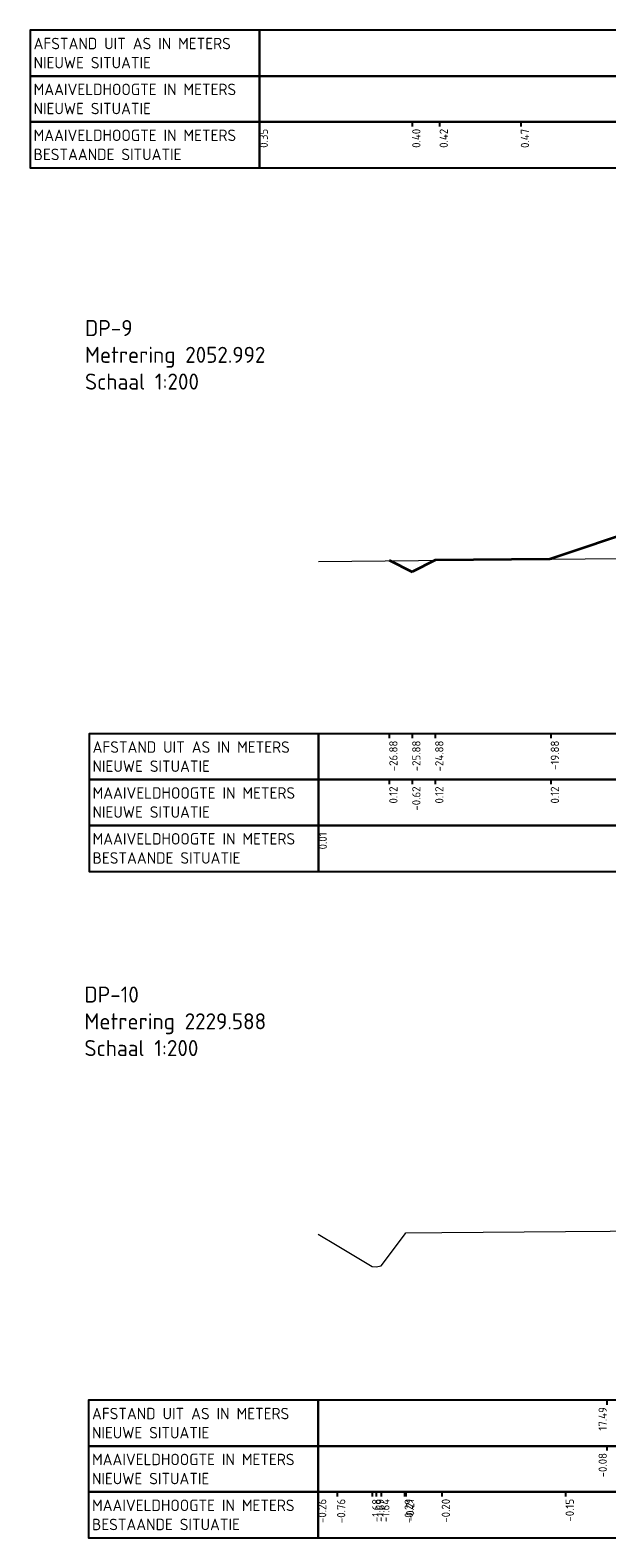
# Model space of a CAD drawing. Extents: x 100296 to 107772, y 404875 to 408930.
# Tile 85 of 98: x 104111 to 104136, y 404875 to 404941. Entities that reach past the tile are written whole.
import ezdxf

# ---------------------------------------------------------------- set-up
doc = ezdxf.new("R2010")
doc.units = 0
for name, color, linetype, lineweight in [('b-we-gw-maaiveld-gd', 93, 'Continuous', 18), ('b-xx-al-dwarsprofiel_matenbalk-g', 1, 'Continuous', 25), ('n-we-gw-grondwerk_berm-gd', 3, 'Continuous', 35), ('n-xx-al-dwarsprofiel_matenbalk-g', 1, 'Continuous', 25), ('n-xx-al-dwarsprofiel_t35', 3, 'Continuous', 35)]:
    doc.layers.add(name, color=color, linetype=linetype, lineweight=lineweight)
doc.layers.add('c3d-section_sectionview', color=7, linetype='Continuous')
doc.layers.add('c3d-section_sectionview_labeling', color=7, linetype='Continuous')
doc.styles.add('NLCS-ISO', font='NLCS-ISO.ttf')

msp = doc.modelspace()

# ---------------------------------------------------------------- linework, layer by layer
at = {"layer": 'b-we-gw-maaiveld-gd', "color": 93, "linetype": 'Continuous', "lineweight": 18}
for points in [[(104123.699, 404917.572), (104138.218, 404917.717), (104138.309, 404917.717), (104138.379, 404917.716), (104153.699, 404917.743), (104155.948, 404917.747), (104157.86, 404917.758), (104173.495, 404917.712), (104183.699, 404917.709)], [(104123.674, 404888.245), (104124.502, 404887.749), (104126.032, 404886.831), (104126.21, 404886.822), (104126.426, 404886.866), (104127.448, 404888.221), (104127.505, 404888.299), (104129.065, 404888.312), (104134.467, 404888.362), (104146.17, 404888.452), (104152.834, 404888.465), (104153.674, 404888.465), (104159.729, 404888.459), (104172.877, 404888.472), (104176.554, 404888.486), (104183.674, 404888.484)]]:
    msp.add_lwpolyline(points, dxfattribs=at)
at = {"layer": 'b-xx-al-dwarsprofiel_matenbalk-g', "color": 1, "linetype": 'Continuous', "lineweight": -3}
for points in [[(104121.129, 404938.732), (104121.129, 404940.732), (104111.129, 404940.732), (104111.129, 404938.732)], [(104121.129, 404938.732), (104221.129, 404938.732), (104221.129, 404940.732), (104121.129, 404940.732)], [(104121.129, 404936.732), (104121.129, 404938.732), (104111.129, 404938.732), (104111.129, 404936.732)], [(104121.129, 404936.732), (104221.129, 404936.732), (104221.129, 404938.732), (104121.129, 404938.732)], [(104121.129, 404934.732), (104121.129, 404936.732), (104111.129, 404936.732), (104111.129, 404934.732)], [(104121.129, 404934.732), (104221.129, 404934.732), (104221.129, 404936.732), (104121.129, 404936.732)], [(104123.699, 404908.062), (104123.699, 404910.062), (104113.699, 404910.062), (104113.699, 404908.062)], [(104123.699, 404908.062), (104183.699, 404908.062), (104183.699, 404910.062), (104123.699, 404910.062)], [(104123.699, 404906.062), (104123.699, 404908.062), (104113.699, 404908.062), (104113.699, 404906.062)], [(104123.699, 404906.062), (104183.699, 404906.062), (104183.699, 404908.062), (104123.699, 404908.062)], [(104123.699, 404904.062), (104123.699, 404906.062), (104113.699, 404906.062), (104113.699, 404904.062)], [(104123.699, 404904.062), (104183.699, 404904.062), (104183.699, 404906.062), (104123.699, 404906.062)], [(104123.674, 404879.008), (104123.674, 404881.008), (104113.674, 404881.008), (104113.674, 404879.008)], [(104123.674, 404879.008), (104183.674, 404879.008), (104183.674, 404881.008), (104123.674, 404881.008)], [(104123.674, 404877.008), (104123.674, 404879.008), (104113.674, 404879.008), (104113.674, 404877.008)], [(104123.674, 404877.008), (104183.674, 404877.008), (104183.674, 404879.008), (104123.674, 404879.008)], [(104123.674, 404875.008), (104123.674, 404877.008), (104113.674, 404877.008), (104113.674, 404875.008)], [(104123.674, 404875.008), (104183.674, 404875.008), (104183.674, 404877.008), (104123.674, 404877.008)]]:
    msp.add_3dface(points, dxfattribs=at)
at = {"layer": 'n-we-gw-grondwerk_berm-gd', "color": 3, "linetype": 'Continuous', "lineweight": 35}
for p, q in [((104145.899, 404921.752), (104133.781, 404917.672)), ((104133.781, 404917.672), (104128.779, 404917.622))]:
    msp.add_line(p, q, dxfattribs=at)
for points in [[(104126.779, 404917.622), (104127.779, 404917.122)], [(104128.779, 404917.622), (104127.779, 404917.122)]]:
    msp.add_lwpolyline(points, dxfattribs=at)
at = {"layer": 'n-xx-al-dwarsprofiel_matenbalk-g', "color": 1, "linetype": 'Continuous', "lineweight": -3}
for p, q in [((104121.129, 404936.732), (104121.129, 404936.532)), ((104127.777, 404936.732), (104127.777, 404936.532)), ((104128.974, 404936.732), (104128.974, 404936.532)), ((104132.511, 404936.732), (104132.511, 404936.532)), ((104126.779, 404910.062), (104126.779, 404909.862)), ((104127.779, 404910.062), (104127.779, 404909.862)), ((104128.779, 404910.062), (104128.779, 404909.862)), ((104133.817, 404910.062), (104133.817, 404909.862)), ((104126.779, 404908.062), (104126.779, 404907.862)), ((104127.779, 404908.062), (104127.779, 404907.862)), ((104128.779, 404908.062), (104128.779, 404907.862)), ((104133.817, 404908.062), (104133.817, 404907.862)), ((104123.699, 404906.062), (104123.699, 404905.862)), ((104136.261, 404881.008), (104136.261, 404880.808)), ((104136.261, 404879.008), (104136.261, 404878.808)), ((104123.674, 404877.008), (104123.674, 404876.808)), ((104124.502, 404877.008), (104124.502, 404876.808)), ((104126.032, 404877.008), (104126.032, 404876.808)), ((104126.21, 404877.008), (104126.21, 404876.808)), ((104126.426, 404877.008), (104126.426, 404876.808)), ((104127.448, 404877.008), (104127.448, 404876.808)), ((104127.505, 404877.008), (104127.505, 404876.808)), ((104129.065, 404877.008), (104129.065, 404876.808)), ((104134.467, 404877.008), (104134.467, 404876.808))]:
    msp.add_line(p, q, dxfattribs=at)

# ---------------------------------------------------------------- texts
at = {"layer": 'c3d-section_sectionview', "color": 7, "linetype": 'Continuous', "lineweight": -3, "char_height": 0.5, "attachment_point": 4, "style": 'NLCS-ISO'}
for s, insert in [('{\\C256;AFSTAND UIT AS IN METERS\\PNIEUWE SITUATIE}', (104111.279, 404939.732)), ('{\\C256;MAAIVELDHOOGTE IN METERS\\PNIEUWE SITUATIE}', (104111.279, 404937.732)), ('{\\C256;MAAIVELDHOOGTE IN METERS\\PBESTAANDE SITUATIE}', (104111.279, 404935.732)), ('{\\C256;AFSTAND UIT AS IN METERS\\PNIEUWE SITUATIE}', (104113.849, 404909.062)), ('{\\C256;MAAIVELDHOOGTE IN METERS\\PNIEUWE SITUATIE}', (104113.849, 404907.062)), ('{\\C256;MAAIVELDHOOGTE IN METERS\\PBESTAANDE SITUATIE}', (104113.849, 404905.062)), ('{\\C256;AFSTAND UIT AS IN METERS\\PNIEUWE SITUATIE}', (104113.824, 404880.008)), ('{\\C256;MAAIVELDHOOGTE IN METERS\\PNIEUWE SITUATIE}', (104113.824, 404878.008)), ('{\\C256;MAAIVELDHOOGTE IN METERS\\PBESTAANDE SITUATIE}', (104113.824, 404876.008))]:
    msp.add_mtext(s, dxfattribs=dict(at, insert=insert))
at = {"layer": 'c3d-section_sectionview_labeling', "color": 7, "linetype": 'Continuous', "lineweight": -3, "char_height": 0.36, "rotation": 90, "style": 'NLCS-ISO'}
for s, insert, attachment_point in [('0.35', (104121.129, 404936.432), 3), ('0.40', (104127.777, 404936.432), 3), ('0.42', (104128.974, 404936.432), 3), ('0.47', (104132.511, 404936.432), 3), ('-26.88', (104126.779, 404909.762), 3), ('-25.88', (104127.779, 404909.762), 3), ('-24.88', (104128.779, 404909.762), 3), ('-19.88', (104133.817, 404909.762), 3), ('0.12', (104126.779, 404907.762), 3), ('-0.62', (104127.779, 404907.762), 3), ('0.12', (104128.779, 404907.762), 3), ('0.12', (104133.817, 404907.762), 3), ('0.01', (104123.699, 404905.762), 3), ('17.49', (104136.261, 404880.708), 9), ('-0.08', (104136.261, 404878.708), 9), ('-0.26', (104123.674, 404876.708), 3), ('-0.76', (104124.502, 404876.708), 3), ('-1.68', (104126.032, 404876.708), 3), ('-1.69', (104126.21, 404876.708), 3), ('-1.64', (104126.426, 404876.708), 3), ('-0.29', (104127.448, 404876.708), 3), ('-0.21', (104127.505, 404876.708), 3), ('-0.20', (104129.065, 404876.708), 3), ('-0.15', (104134.467, 404876.708), 3)]:
    msp.add_mtext(s, dxfattribs=dict(at, insert=insert, attachment_point=attachment_point))
at = {"layer": 'n-xx-al-dwarsprofiel_t35', "color": 3, "linetype": 'Continuous', "lineweight": -3, "char_height": 0.7, "attachment_point": 7, "style": 'NLCS-ISO'}
for s, insert in [('DP-9\\PMetrering 2052.992\\PSchaal 1:200', (104113.519, 404925.062)), ('DP-10\\PMetrering 2229.588\\PSchaal 1:200', (104113.494, 404896.008))]:
    msp.add_mtext(s, dxfattribs=dict(at, insert=insert))

doc.saveas('drawing.dxf')
